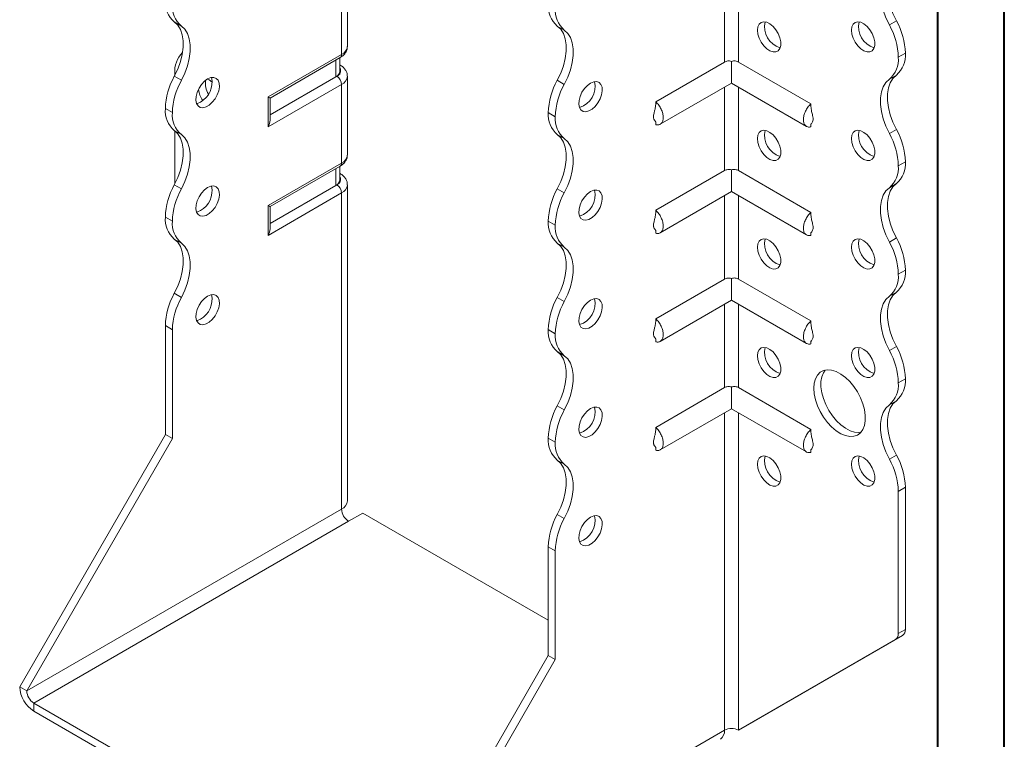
# Model space of a CAD drawing. Header units: millimetres. Extents: x 0 to 210, y 0 to 297.
# Tile 3 of 6: x 136 to 210, y 58 to 113. Entities that reach past the tile are written whole.
import ezdxf

# ---------------------------------------------------------------- set-up
doc = ezdxf.new("R2010")
doc.units = ezdxf.units.MM

msp = doc.modelspace()

# ---------------------------------------------------------------- linework, layer by layer
at = {"color": 7, "linetype": 'Continuous', "lineweight": 40}
for p, q in [((210.079, 0.215), (210.079, 297.215)), ((205.079, 5.215), (205.079, 292.215))]:
    msp.add_line(p, q, dxfattribs=at)
at = {"color": 7, "linetype": 'Continuous', "lineweight": 15}
for p, q in [((160.647, 110.522), (160.647, 116.442)), ((160.207, 109.91), (160.207, 115.83)), ((189.022, 115.624), (189.022, 109.348)), ((190.083, 109.348), (190.083, 115.624)), ((148.154, 112.057), (147.624, 112.363)), ((176.969, 111.753), (176.439, 112.06)), ((201.428, 112.141), (201.959, 112.447)), ((154.681, 106.72), (160.207, 109.91)), ((154.828, 106.635), (160.104, 109.681)), ((160.081, 108.647), (160.081, 109.668)), ((202.634, 110.017), (202.103, 109.71)), ((202.103, 109.71), (202.634, 110.016)), ((202.103, 109.71), (202.103, 109.71)), ((202.634, 110.017), (202.634, 110.016)), ((159.788, 108.239), (159.788, 109.499)), ((160.104, 109.118), (160.081, 109.132)), ((160.104, 109.118), (160.081, 109.129)), ((189.022, 109.348), (183.85, 106.362)), ((189.552, 109.402), (189.552, 107.765)), ((190.083, 109.348), (195.527, 106.205)), ((147.624, 108.28), (148.154, 107.974)), ((147.656, 108.481), (147.656, 108.34)), ((159.788, 108.239), (154.828, 105.376)), ((159.854, 108.277), (159.788, 108.239)), ((160.647, 102.357), (160.647, 108.277)), ((201.958, 108.365), (201.428, 108.058)), ((160.207, 107.665), (154.681, 104.475)), ((160.207, 101.745), (160.207, 107.665)), ((176.439, 107.977), (176.969, 107.67)), ((184.187, 104.668), (189.552, 107.765)), ((189.022, 107.459), (189.022, 101.183)), ((189.552, 107.765), (195.19, 104.51)), ((190.083, 101.183), (190.083, 107.459)), ((154.681, 104.475), (154.681, 106.72)), ((154.828, 104.967), (154.828, 106.635)), ((147.479, 105.543), (146.949, 105.85)), ((146.949, 105.848), (146.949, 105.85)), ((146.949, 105.848), (147.479, 105.542)), ((147.479, 105.542), (147.479, 105.543)), ((176.294, 105.239), (175.764, 105.545)), ((175.764, 105.545), (176.294, 105.239)), ((175.764, 105.545), (175.764, 105.545)), ((176.294, 105.239), (176.294, 105.239)), ((183.849, 104.857), (183.85, 104.634)), ((195.527, 104.694), (195.527, 104.477)), ((148.154, 103.892), (147.624, 104.198)), ((147.656, 104.174), (147.656, 100.175)), ((176.969, 103.588), (176.439, 103.894)), ((201.428, 103.976), (201.958, 104.282)), ((154.681, 98.555), (160.207, 101.745)), ((154.828, 98.47), (160.104, 101.516)), ((202.634, 101.85), (202.103, 101.544)), ((202.103, 101.544), (202.634, 101.85)), ((202.103, 101.544), (202.103, 101.544)), ((202.634, 101.85), (202.634, 101.85)), ((159.788, 100.073), (159.788, 101.333)), ((160.081, 100.482), (160.081, 101.502)), ((160.104, 100.953), (160.081, 100.966)), ((160.104, 100.953), (160.081, 100.964)), ((189.022, 101.183), (183.85, 98.197)), ((189.552, 101.237), (189.552, 99.599)), ((190.083, 101.183), (195.527, 98.04)), ((147.624, 100.114), (148.154, 99.808)), ((159.788, 100.073), (154.828, 97.21)), ((159.854, 100.112), (159.788, 100.073)), ((160.647, 76.33), (160.647, 100.112)), ((201.959, 100.199), (201.428, 99.893)), ((160.207, 99.499), (154.681, 96.309)), ((160.207, 75.717), (160.207, 99.499)), ((176.439, 99.811), (176.969, 99.505)), ((184.187, 96.502), (189.552, 99.599)), ((189.022, 99.293), (189.022, 93.017)), ((189.552, 99.599), (195.19, 96.345)), ((190.083, 93.017), (190.083, 99.293)), ((154.681, 96.309), (154.681, 98.555)), ((154.828, 96.802), (154.828, 98.47)), ((147.479, 97.378), (146.949, 97.684)), ((146.949, 97.684), (147.479, 97.378)), ((146.949, 97.684), (146.949, 97.684)), ((147.479, 97.378), (147.479, 97.378)), ((176.294, 97.074), (175.764, 97.38)), ((175.764, 97.379), (175.764, 97.38)), ((175.764, 97.379), (176.294, 97.073)), ((176.294, 97.073), (176.294, 97.074)), ((183.849, 96.692), (183.85, 96.468)), ((195.527, 96.529), (195.527, 96.311)), ((148.155, 95.726), (147.624, 96.032)), ((176.969, 95.423), (176.439, 95.729)), ((201.428, 95.81), (201.959, 96.116)), ((202.634, 93.686), (202.103, 93.38)), ((202.103, 93.378), (202.634, 93.685)), ((202.103, 93.38), (202.103, 93.378)), ((202.634, 93.686), (202.634, 93.685)), ((189.022, 93.017), (183.85, 90.031)), ((189.552, 93.072), (189.552, 91.434)), ((190.083, 93.017), (195.527, 89.874)), ((147.624, 91.949), (148.155, 91.643)), ((201.959, 92.034), (201.428, 91.728)), ((176.439, 91.645), (176.969, 91.339)), ((184.187, 88.337), (189.552, 91.434)), ((189.552, 91.434), (195.19, 88.18)), ((189.022, 91.128), (189.022, 84.852)), ((190.083, 84.852), (190.083, 91.128)), ((147.479, 89.212), (146.949, 89.518)), ((146.949, 81.332), (146.949, 89.518)), ((147.479, 81.026), (147.479, 89.212)), ((176.294, 88.909), (175.764, 89.215)), ((175.764, 89.214), (175.764, 89.215)), ((175.764, 89.214), (176.294, 88.908)), ((176.294, 88.908), (176.294, 88.909)), ((183.849, 88.526), (183.85, 88.303)), ((195.527, 88.363), (195.527, 88.146)), ((176.969, 87.257), (176.439, 87.563)), ((201.428, 87.644), (201.959, 87.95)), ((202.634, 85.52), (202.103, 85.214)), ((202.103, 85.213), (202.634, 85.519)), ((202.103, 85.214), (202.103, 85.213)), ((202.634, 85.52), (202.634, 85.519)), ((189.022, 84.852), (183.85, 81.866)), ((189.552, 84.906), (189.552, 83.269)), ((190.083, 84.852), (195.527, 81.709)), ((201.959, 83.868), (201.428, 83.562)), ((176.439, 83.48), (176.969, 83.174)), ((184.187, 80.171), (189.552, 83.269)), ((189.552, 83.269), (195.19, 80.014)), ((189.022, 82.962), (189.022, 59.083)), ((190.083, 59.083), (190.083, 82.962)), ((135.989, 62.349), (146.949, 81.332)), ((136.519, 62.043), (147.479, 81.026)), ((147.479, 81.026), (146.949, 81.332)), ((176.294, 80.744), (175.764, 81.05)), ((175.764, 81.049), (175.764, 81.05)), ((175.764, 81.049), (176.294, 80.743)), ((176.294, 80.743), (176.294, 80.744)), ((183.849, 80.361), (183.85, 80.138)), ((195.527, 80.198), (195.527, 79.98)), ((176.969, 79.092), (176.439, 79.398)), ((201.428, 79.479), (201.959, 79.785)), ((202.634, 77.355), (202.103, 77.049)), ((202.634, 77.355), (202.634, 66.669)), ((202.103, 77.049), (202.103, 66.363)), ((160.207, 75.717), (136.519, 62.043)), ((160.738, 74.799), (161.798, 75.411)), ((175.764, 67.349), (161.798, 75.411)), ((176.439, 75.315), (176.969, 75.009)), ((137.05, 61.124), (160.738, 74.799)), ((176.294, 72.578), (175.764, 72.884)), ((175.764, 64.698), (175.764, 72.884)), ((176.294, 64.392), (176.294, 72.578)), ((190.613, 59.389), (202.427, 66.211)), ((202.427, 66.211), (201.896, 65.905)), ((202.103, 66.363), (202.634, 66.669)), ((190.083, 59.083), (201.896, 65.905)), ((164.803, 45.714), (175.764, 64.698)), ((175.764, 64.698), (176.294, 64.392)), ((165.334, 45.408), (176.294, 64.392)), ((136.519, 62.043), (135.989, 62.349)), ((137.05, 61.124), (164.273, 45.408)), ((137.05, 61.124), (137.05, 60.512)), ((137.05, 60.512), (164.273, 44.796)), ((190.083, 59.083), (190.613, 59.389)), ((165.334, 45.408), (189.022, 59.083)), ((189.022, 59.083), (189.022, 59.083))]:
    msp.add_line(p, q, dxfattribs=at)
at = {"color": 7, "linetype": 'Continuous', "lineweight": 15, "flags": 128}
for points in [[(201.958, 116.53), (201.699, 116.284), (201.498, 115.962), (201.361, 115.571), (201.292, 115.121), (201.292, 114.625), (201.361, 114.095), (201.498, 113.546), (201.699, 112.992), (201.959, 112.447)], [(201.428, 112.141), (201.169, 112.686), (200.968, 113.24), (200.831, 113.789), (200.762, 114.319), (200.762, 114.815), (200.831, 115.265), (200.968, 115.656), (201.169, 115.978), (201.428, 116.224)], [(147.624, 112.363), (147.884, 112.118), (148.085, 111.795), (148.222, 111.404), (148.291, 110.954), (148.291, 110.458), (148.222, 109.929), (148.085, 109.379), (147.884, 108.825), (147.624, 108.28)], [(148.154, 107.974), (148.414, 108.519), (148.615, 109.073), (148.752, 109.622), (148.821, 110.152), (148.821, 110.648), (148.752, 111.098), (148.615, 111.489), (148.414, 111.812), (148.154, 112.057)], [(176.439, 107.977), (176.698, 108.522), (176.899, 109.076), (177.036, 109.625), (177.106, 110.155), (177.105, 110.651), (177.036, 111.101), (176.899, 111.492), (176.698, 111.814), (176.439, 112.06)], [(191.497, 111.75), (191.53, 112.007), (191.625, 112.206), (191.777, 112.334), (191.974, 112.381), (192.201, 112.343), (192.441, 112.223), (192.677, 112.031), (192.89, 111.78), (193.066, 111.488), (193.191, 111.179), (193.256, 110.873), (193.256, 110.595), (193.191, 110.365), (193.066, 110.2), (192.89, 110.112), (192.677, 110.107), (192.441, 110.187), (192.201, 110.344), (191.974, 110.568), (191.777, 110.842), (191.625, 111.146), (191.53, 111.456), (191.497, 111.75)], [(198.568, 111.751), (198.601, 112.007), (198.697, 112.207), (198.848, 112.335), (199.045, 112.382), (199.272, 112.344), (199.512, 112.224), (199.748, 112.031), (199.961, 111.78), (200.137, 111.489), (200.262, 111.179), (200.327, 110.874), (200.327, 110.596), (200.262, 110.366), (200.137, 110.201), (199.961, 110.112), (199.748, 110.108), (199.512, 110.187), (199.272, 110.345), (199.045, 110.569), (198.848, 110.843), (198.697, 111.146), (198.601, 111.457), (198.568, 111.751)], [(176.969, 107.67), (177.229, 108.216), (177.43, 108.77), (177.567, 109.319), (177.636, 109.849), (177.636, 110.345), (177.566, 110.794), (177.429, 111.186), (177.229, 111.508), (176.969, 111.753)], [(150.131, 108.074), (149.893, 107.898), (149.672, 107.66), (149.485, 107.377), (149.346, 107.07), (149.266, 106.761), (149.249, 106.474), (149.298, 106.231), (149.409, 106.048), (149.573, 105.939), (149.779, 105.914), (150.011, 105.973), (150.251, 106.111), (150.483, 106.32), (150.689, 106.583), (150.853, 106.881), (150.964, 107.192), (151.013, 107.493), (150.996, 107.76), (150.916, 107.976), (150.777, 108.123), (150.59, 108.19), (150.369, 108.174), (150.131, 108.074)], [(201.958, 108.365), (201.699, 108.119), (201.498, 107.797), (201.361, 107.405), (201.292, 106.956), (201.292, 106.46), (201.361, 105.93), (201.498, 105.381), (201.699, 104.827), (201.958, 104.282)], [(150.484, 107.847), (150.247, 108.002), (150.106, 108.059)], [(178.946, 107.77), (178.707, 107.595), (178.486, 107.357), (178.3, 107.073), (178.161, 106.766), (178.08, 106.458), (178.064, 106.171), (178.113, 105.927), (178.224, 105.744), (178.388, 105.636), (178.593, 105.61), (178.825, 105.669), (179.066, 105.808), (179.298, 106.017), (179.503, 106.28), (179.668, 106.578), (179.778, 106.889), (179.827, 107.189), (179.811, 107.457), (179.73, 107.672), (179.592, 107.819), (179.405, 107.887), (179.184, 107.87), (178.946, 107.77)], [(201.428, 103.976), (201.169, 104.521), (200.968, 105.075), (200.831, 105.624), (200.762, 106.154), (200.762, 106.65), (200.831, 107.099), (200.968, 107.49), (201.169, 107.813), (201.428, 108.058)], [(154.681, 106.72), (154.737, 106.688), (154.781, 106.662), (154.811, 106.645), (154.826, 106.637), (154.828, 106.635)], [(149.601, 106.339), (149.362, 106.239), (149.3, 106.226)], [(147.624, 104.198), (147.884, 103.952), (148.085, 103.63), (148.222, 103.239), (148.291, 102.789), (148.291, 102.293), (148.222, 101.763), (148.085, 101.214), (147.884, 100.659), (147.624, 100.114)], [(148.154, 99.808), (148.414, 100.353), (148.615, 100.908), (148.752, 101.457), (148.821, 101.987), (148.821, 102.483), (148.752, 102.932), (148.615, 103.324), (148.414, 103.646), (148.154, 103.892)], [(176.439, 99.811), (176.698, 100.356), (176.899, 100.911), (177.036, 101.46), (177.106, 101.99), (177.105, 102.486), (177.036, 102.935), (176.899, 103.326), (176.698, 103.649), (176.439, 103.894)], [(191.497, 103.585), (191.53, 103.841), (191.625, 104.041), (191.777, 104.169), (191.974, 104.216), (192.201, 104.178), (192.441, 104.058), (192.677, 103.865), (192.89, 103.614), (193.066, 103.323), (193.191, 103.013), (193.256, 102.708), (193.256, 102.43), (193.191, 102.2), (193.066, 102.035), (192.89, 101.946), (192.677, 101.942), (192.441, 102.021), (192.201, 102.179), (191.974, 102.403), (191.777, 102.677), (191.625, 102.98), (191.53, 103.29), (191.497, 103.585)], [(198.568, 103.585), (198.601, 103.842), (198.697, 104.041), (198.848, 104.169), (199.045, 104.216), (199.272, 104.178), (199.512, 104.059), (199.748, 103.866), (199.961, 103.615), (200.137, 103.324), (200.262, 103.014), (200.327, 102.709), (200.327, 102.431), (200.262, 102.201), (200.137, 102.035), (199.961, 101.947), (199.748, 101.943), (199.512, 102.022), (199.272, 102.18), (199.045, 102.404), (198.848, 102.678), (198.697, 102.981), (198.601, 103.291), (198.568, 103.585)], [(176.969, 99.505), (177.229, 100.05), (177.43, 100.605), (177.567, 101.154), (177.636, 101.683), (177.636, 102.179), (177.566, 102.629), (177.429, 103.02), (177.229, 103.343), (176.969, 103.588)], [(150.131, 99.908), (149.893, 99.733), (149.672, 99.495), (149.485, 99.212), (149.346, 98.904), (149.266, 98.596), (149.249, 98.309), (149.298, 98.065), (149.409, 97.882), (149.573, 97.774), (149.779, 97.748), (150.011, 97.807), (150.251, 97.946), (150.483, 98.155), (150.689, 98.418), (150.853, 98.716), (150.964, 99.027), (151.013, 99.327), (150.996, 99.595), (150.916, 99.81), (150.777, 99.957), (150.59, 100.025), (150.369, 100.008), (150.131, 99.908)], [(201.959, 100.199), (201.699, 99.954), (201.498, 99.631), (201.361, 99.24), (201.292, 98.791), (201.292, 98.294), (201.361, 97.765), (201.498, 97.216), (201.699, 96.661), (201.959, 96.116)], [(178.946, 99.605), (178.707, 99.429), (178.486, 99.191), (178.3, 98.908), (178.161, 98.601), (178.08, 98.292), (178.064, 98.006), (178.113, 97.762), (178.224, 97.579), (178.388, 97.471), (178.593, 97.445), (178.825, 97.504), (179.066, 97.643), (179.298, 97.851), (179.503, 98.115), (179.668, 98.413), (179.778, 98.723), (179.827, 99.024), (179.811, 99.292), (179.73, 99.507), (179.592, 99.654), (179.405, 99.721), (179.184, 99.705), (178.946, 99.605)], [(201.428, 95.81), (201.169, 96.355), (200.968, 96.909), (200.831, 97.459), (200.762, 97.988), (200.762, 98.484), (200.831, 98.934), (200.968, 99.325), (201.169, 99.648), (201.428, 99.893)], [(154.681, 98.555), (154.737, 98.522), (154.781, 98.497), (154.811, 98.48), (154.826, 98.471), (154.828, 98.47)], [(149.601, 98.173), (149.362, 98.073), (149.3, 98.061)], [(147.624, 96.032), (147.884, 95.787), (148.085, 95.464), (148.222, 95.073), (148.291, 94.624), (148.291, 94.127), (148.222, 93.598), (148.085, 93.049), (147.884, 92.494), (147.624, 91.949)], [(148.155, 91.643), (148.414, 92.188), (148.615, 92.743), (148.752, 93.292), (148.821, 93.821), (148.821, 94.317), (148.752, 94.767), (148.615, 95.158), (148.414, 95.481), (148.155, 95.726)], [(176.439, 91.645), (176.698, 92.191), (176.899, 92.745), (177.036, 93.294), (177.106, 93.824), (177.106, 94.32), (177.036, 94.77), (176.899, 95.161), (176.698, 95.483), (176.439, 95.729)], [(191.497, 95.419), (191.53, 95.676), (191.625, 95.875), (191.777, 96.003), (191.974, 96.05), (192.201, 96.012), (192.441, 95.893), (192.677, 95.7), (192.89, 95.449), (193.066, 95.157), (193.191, 94.848), (193.256, 94.543), (193.256, 94.265), (193.191, 94.034), (193.066, 93.869), (192.89, 93.781), (192.677, 93.776), (192.441, 93.856), (192.201, 94.014), (191.974, 94.238), (191.777, 94.511), (191.625, 94.815), (191.53, 95.125), (191.497, 95.419)], [(198.568, 95.42), (198.601, 95.676), (198.697, 95.876), (198.848, 96.004), (199.045, 96.051), (199.272, 96.013), (199.512, 95.893), (199.748, 95.701), (199.961, 95.449), (200.137, 95.158), (200.262, 94.848), (200.327, 94.543), (200.327, 94.265), (200.262, 94.035), (200.137, 93.87), (199.961, 93.782), (199.748, 93.777), (199.512, 93.857), (199.272, 94.014), (199.045, 94.238), (198.848, 94.512), (198.697, 94.815), (198.601, 95.126), (198.568, 95.42)], [(176.969, 91.339), (177.229, 91.884), (177.43, 92.439), (177.566, 92.988), (177.636, 93.518), (177.636, 94.014), (177.566, 94.463), (177.43, 94.855), (177.229, 95.177), (176.969, 95.423)], [(201.959, 92.034), (201.699, 91.788), (201.498, 91.466), (201.361, 91.075), (201.292, 90.625), (201.292, 90.129), (201.361, 89.599), (201.498, 89.05), (201.699, 88.496), (201.959, 87.95)], [(150.131, 91.743), (149.893, 91.568), (149.672, 91.329), (149.485, 91.046), (149.346, 90.739), (149.266, 90.43), (149.249, 90.144), (149.298, 89.9), (149.409, 89.717), (149.573, 89.609), (149.779, 89.583), (150.011, 89.642), (150.251, 89.781), (150.483, 89.989), (150.689, 90.253), (150.853, 90.551), (150.964, 90.861), (151.013, 91.162), (150.996, 91.43), (150.916, 91.645), (150.777, 91.792), (150.59, 91.86), (150.369, 91.843), (150.131, 91.743)], [(178.946, 91.44), (178.707, 91.264), (178.486, 91.026), (178.3, 90.743), (178.161, 90.435), (178.08, 90.127), (178.064, 89.84), (178.113, 89.596), (178.224, 89.413), (178.388, 89.305), (178.593, 89.279), (178.825, 89.338), (179.066, 89.477), (179.298, 89.686), (179.503, 89.949), (179.668, 90.247), (179.778, 90.558), (179.827, 90.858), (179.811, 91.126), (179.73, 91.341), (179.592, 91.488), (179.405, 91.556), (179.184, 91.539), (178.946, 91.44)], [(201.428, 87.644), (201.169, 88.189), (200.968, 88.744), (200.831, 89.293), (200.762, 89.823), (200.762, 90.319), (200.831, 90.769), (200.968, 91.16), (201.169, 91.482), (201.428, 91.728)], [(149.601, 90.008), (149.362, 89.908), (149.3, 89.895)], [(176.439, 83.48), (176.698, 84.025), (176.899, 84.58), (177.036, 85.129), (177.106, 85.659), (177.106, 86.155), (177.036, 86.604), (176.899, 86.995), (176.698, 87.318), (176.439, 87.563)], [(191.497, 87.254), (191.53, 87.51), (191.625, 87.71), (191.777, 87.838), (191.974, 87.885), (192.201, 87.847), (192.441, 87.727), (192.677, 87.535), (192.89, 87.283), (193.066, 86.992), (193.191, 86.682), (193.256, 86.377), (193.256, 86.099), (193.191, 85.869), (193.066, 85.704), (192.89, 85.616), (192.677, 85.611), (192.441, 85.691), (192.201, 85.848), (191.974, 86.072), (191.777, 86.346), (191.625, 86.649), (191.53, 86.96), (191.497, 87.254)], [(198.568, 87.255), (198.601, 87.511), (198.697, 87.711), (198.848, 87.839), (199.045, 87.885), (199.272, 87.848), (199.512, 87.728), (199.748, 87.535), (199.961, 87.284), (200.137, 86.993), (200.262, 86.683), (200.327, 86.378), (200.327, 86.1), (200.262, 85.87), (200.137, 85.704), (199.961, 85.616), (199.748, 85.612), (199.512, 85.691), (199.272, 85.849), (199.045, 86.073), (198.848, 86.347), (198.697, 86.65), (198.601, 86.96), (198.568, 87.255)], [(176.969, 83.174), (177.229, 83.719), (177.43, 84.273), (177.566, 84.823), (177.636, 85.352), (177.636, 85.848), (177.566, 86.298), (177.43, 86.689), (177.229, 87.012), (176.969, 87.257)], [(195.739, 84.805), (195.771, 85.188), (195.863, 85.522), (196.015, 85.798), (196.22, 86.005), (196.472, 86.138), (196.763, 86.191), (197.083, 86.165), (197.423, 86.058), (197.771, 85.875), (198.117, 85.622), (198.448, 85.306), (198.755, 84.938), (199.028, 84.529), (199.257, 84.094), (199.436, 83.645), (199.558, 83.197), (199.621, 82.765), (199.621, 82.363), (199.558, 82.003), (199.436, 81.696), (199.257, 81.454), (199.028, 81.283), (198.755, 81.19), (198.448, 81.176), (198.117, 81.243), (197.771, 81.389), (197.423, 81.608), (197.083, 81.893), (196.763, 82.237), (196.472, 82.626), (196.22, 83.05), (196.015, 83.494), (195.863, 83.944), (195.771, 84.386), (195.739, 84.805)], [(196.6, 86.172), (196.462, 85.974), (196.34, 85.668), (196.278, 85.308), (196.278, 84.905), (196.34, 84.473), (196.462, 84.025), (196.641, 83.577), (196.87, 83.141), (197.143, 82.733), (197.45, 82.365), (197.782, 82.049), (198.127, 81.795), (198.475, 81.612), (198.815, 81.506), (199.136, 81.479), (199.298, 81.498)], [(201.959, 83.868), (201.699, 83.623), (201.498, 83.3), (201.361, 82.909), (201.292, 82.46), (201.292, 81.964), (201.361, 81.434), (201.498, 80.885), (201.699, 80.33), (201.959, 79.785)], [(178.946, 83.274), (178.707, 83.099), (178.486, 82.86), (178.3, 82.577), (178.161, 82.27), (178.08, 81.962), (178.064, 81.675), (178.113, 81.431), (178.224, 81.248), (178.388, 81.14), (178.593, 81.114), (178.825, 81.173), (179.066, 81.312), (179.298, 81.521), (179.503, 81.784), (179.668, 82.082), (179.778, 82.392), (179.827, 82.693), (179.811, 82.961), (179.73, 83.176), (179.592, 83.323), (179.405, 83.391), (179.184, 83.374), (178.946, 83.274)], [(201.428, 79.479), (201.169, 80.024), (200.968, 80.579), (200.831, 81.128), (200.762, 81.657), (200.762, 82.154), (200.831, 82.603), (200.968, 82.994), (201.169, 83.317), (201.428, 83.562)], [(176.439, 75.315), (176.698, 75.86), (176.899, 76.414), (177.036, 76.964), (177.106, 77.493), (177.106, 77.989), (177.036, 78.439), (176.899, 78.83), (176.698, 79.152), (176.439, 79.398)], [(191.497, 79.089), (191.53, 79.345), (191.625, 79.545), (191.777, 79.673), (191.974, 79.719), (192.201, 79.681), (192.441, 79.562), (192.677, 79.369), (192.89, 79.118), (193.066, 78.827), (193.191, 78.517), (193.256, 78.212), (193.256, 77.934), (193.191, 77.704), (193.066, 77.538), (192.89, 77.45), (192.677, 77.446), (192.441, 77.525), (192.201, 77.683), (191.974, 77.907), (191.777, 78.181), (191.625, 78.484), (191.53, 78.794), (191.497, 79.089)], [(198.568, 79.089), (198.601, 79.346), (198.697, 79.545), (198.848, 79.673), (199.045, 79.72), (199.272, 79.682), (199.512, 79.562), (199.748, 79.37), (199.961, 79.119), (200.137, 78.827), (200.262, 78.518), (200.327, 78.212), (200.327, 77.934), (200.262, 77.704), (200.137, 77.539), (199.961, 77.451), (199.748, 77.446), (199.512, 77.526), (199.272, 77.683), (199.045, 77.907), (198.848, 78.181), (198.697, 78.485), (198.601, 78.795), (198.568, 79.089)], [(176.969, 75.009), (177.229, 75.554), (177.43, 76.108), (177.566, 76.657), (177.636, 77.187), (177.636, 77.683), (177.566, 78.133), (177.43, 78.524), (177.229, 78.846), (176.969, 79.092)], [(178.946, 75.109), (178.707, 74.933), (178.486, 74.695), (178.3, 74.412), (178.161, 74.105), (178.08, 73.796), (178.064, 73.509), (178.113, 73.265), (178.224, 73.083), (178.388, 72.974), (178.593, 72.949), (178.825, 73.007), (179.066, 73.146), (179.298, 73.355), (179.503, 73.618), (179.668, 73.916), (179.778, 74.227), (179.827, 74.527), (179.811, 74.795), (179.73, 75.011), (179.592, 75.158), (179.405, 75.225), (179.184, 75.209), (178.946, 75.109)]]:
    msp.add_lwpolyline(points, dxfattribs=at)
at = {"color": 7, "linetype": 'Continuous', "lineweight": 15}
for centre, radius, start, end in [((148.901, 113.849), 1.959, 175.16254, 229.32327), ((149.431, 113.542), 1.959, 175.16254, 229.32327), ((177.715, 113.545), 1.959, 175.16254, 229.32327), ((178.246, 113.239), 1.959, 175.16254, 229.32327), ((193.704, 112.004), 1.666, 167.1952, 252.79943), ((200.775, 112.005), 1.666, 167.1952, 252.79943), ((196.798, 109.545), 5.308, 1.78273, 29.26742), ((197.328, 109.851), 5.308, 1.78273, 29.26742), ((159.896, 110.597), 0.754, 294.37466, 354.3052), ((149.658, 108.637), 2.008, 134.70158, 184.47927), ((159.962, 109.883), 0.246, 305.01333, 6.29885), ((200.15, 109.545), 1.96, 310.68797, 4.83571), ((200.68, 109.851), 1.96, 310.68797, 4.83571), ((152.255, 105.684), 5.308, 150.73258, 178.21727), ((148.746, 107.834), 1.722, 299.74686, 11.822), ((159.58, 108.697), 0.503, 294.37466, 354.3052), ((159.704, 108.681), 0.431, 290.26685, 29.20572), ((159.44, 107.63), 0.768, 2.60548, 57.39452), ((159.911, 108.341), 0.738, 293.671, 355.26382), ((152.785, 105.378), 5.308, 150.73258, 178.21727), ((151.554, 107.76), 1.594, 172.55814, 211.08499), ((181.073, 105.38), 5.312, 150.73691, 178.21768), ((181.603, 105.074), 5.312, 150.73691, 178.21768), ((177.622, 107.514), 1.666, 287.20078, 12.8046), ((151.401, 107.587), 1.988, 188.78709, 214.75221), ((148.901, 105.683), 1.959, 175.16254, 229.32327), ((149.431, 105.377), 1.959, 175.16254, 229.32327), ((177.715, 105.38), 1.959, 175.16254, 229.32327), ((178.246, 105.074), 1.959, 175.16254, 229.32327), ((193.704, 103.839), 1.666, 167.1952, 252.79943), ((200.775, 103.839), 1.666, 167.1952, 252.79943), ((196.794, 101.379), 5.312, 1.78232, 29.26309), ((197.325, 101.685), 5.312, 1.78232, 29.26309), ((159.896, 102.432), 0.754, 294.37466, 354.3052), ((159.962, 101.718), 0.246, 305.01333, 6.29885), ((200.152, 101.379), 1.959, 310.67673, 4.83746), ((200.682, 101.685), 1.959, 310.67673, 4.83746), ((152.255, 97.519), 5.308, 150.73258, 178.21727), ((159.58, 100.532), 0.503, 294.37466, 354.3052), ((159.704, 100.516), 0.431, 290.26685, 29.20572), ((159.44, 99.464), 0.768, 2.60548, 57.39452), ((159.911, 100.175), 0.738, 293.671, 355.26382), ((152.785, 97.213), 5.308, 150.73258, 178.21727), ((148.746, 99.668), 1.722, 299.74686, 11.822), ((181.073, 97.215), 5.312, 150.73691, 178.21768), ((181.603, 96.909), 5.312, 150.73691, 178.21768), ((177.622, 99.348), 1.666, 287.20078, 12.8046), ((148.902, 97.518), 1.96, 175.16429, 229.31203), ((149.433, 97.212), 1.96, 175.16429, 229.31203), ((177.715, 97.214), 1.959, 175.16254, 229.32327), ((178.246, 96.908), 1.959, 175.16254, 229.32327), ((193.704, 95.673), 1.666, 167.1952, 252.79943), ((200.775, 95.674), 1.666, 167.1952, 252.79943), ((196.798, 93.214), 5.308, 1.78273, 29.26742), ((197.328, 93.521), 5.308, 1.78273, 29.26742), ((200.152, 93.213), 1.959, 310.67673, 4.83746), ((200.682, 93.519), 1.959, 310.67673, 4.83746), ((152.258, 89.353), 5.312, 150.73691, 178.21768), ((152.789, 89.047), 5.312, 150.73691, 178.21768), ((148.746, 91.503), 1.722, 299.74686, 11.822), ((181.069, 89.05), 5.308, 150.73258, 178.21727), ((181.6, 88.744), 5.308, 150.73258, 178.21727), ((177.622, 91.183), 1.666, 287.20078, 12.8046), ((177.715, 89.049), 1.959, 175.16254, 229.32327), ((178.246, 88.743), 1.959, 175.16254, 229.32327), ((193.704, 87.508), 1.666, 167.1952, 252.79943), ((200.775, 87.509), 1.666, 167.1952, 252.79943), ((196.798, 85.049), 5.308, 1.78273, 29.26742), ((197.328, 85.355), 5.308, 1.78273, 29.26742), ((200.152, 85.048), 1.959, 310.67673, 4.83746), ((200.682, 85.354), 1.959, 310.67673, 4.83746), ((181.069, 80.885), 5.308, 150.73258, 178.21727), ((181.6, 80.579), 5.308, 150.73258, 178.21727), ((177.622, 83.018), 1.666, 287.20078, 12.8046), ((177.717, 80.884), 1.96, 175.16429, 229.31203), ((178.247, 80.578), 1.96, 175.16429, 229.31203), ((193.704, 79.342), 1.666, 167.1952, 252.79943), ((200.775, 79.343), 1.666, 167.1952, 252.79943), ((196.798, 76.884), 5.308, 1.78273, 29.26742), ((197.328, 77.19), 5.308, 1.78273, 29.26742), ((159.896, 76.405), 0.754, 294.37466, 354.3052), ((161.359, 75.77), 1.153, 182.60548, 237.39452), ((181.073, 72.718), 5.312, 150.73691, 178.21768), ((181.603, 72.412), 5.312, 150.73691, 178.21768), ((177.622, 74.852), 1.666, 287.20078, 12.8046), ((201.603, 66.314), 0.503, 305.69804, 5.62038), ((202.133, 66.62), 0.503, 305.69804, 5.62038), ((138.292, 62.454), 2.305, 182.60548, 237.39452), ((137.671, 62.095), 1.153, 182.60548, 237.39452), ((188.287, 59.002), 0.739, 305.01333, 6.29885), ((189.552, 58.06), 1.153, 62.60967, 117.39033)]:
    msp.add_arc(centre, radius, start, end, dxfattribs=at)
for centre in [(154.328, 104.679), (154.328, 96.513)]:
    msp.add_ellipse(centre, major_axis=(0.354, 0.612), ratio=0.577335, start_param=4.71243, end_param=5.497828, dxfattribs=at)
for points, knots in [([(160.104, 109.681), (160.155, 109.713), (160.285, 109.795), (160.453, 109.96), (160.582, 110.177), (160.647, 110.37), (160.639, 110.485), (160.637, 110.519)], [0, 0, 0, 0, 0.169247, 0.427441, 0.669069, 0.902307, 1, 1, 1, 1]), ([(160.637, 108.28), (160.638, 108.331), (160.64, 108.465), (160.56, 108.67), (160.42, 108.877), (160.259, 109.022), (160.144, 109.093), (160.104, 109.118)], [0, 0, 0, 0, 0.146541, 0.385197, 0.621646, 0.868918, 1, 1, 1, 1]), ([(189.552, 109.402), (189.506, 109.417), (189.458, 109.426), (189.362, 109.434), (189.315, 109.433), (189.178, 109.417), (189.093, 109.389), (189.022, 109.348)], [0, 0, 0, 0, 0.25, 0.25, 0.5, 0.5, 1, 1, 1, 1]), ([(190.083, 109.348), (190.047, 109.368), (190.008, 109.386), (189.925, 109.413), (189.881, 109.422), (189.744, 109.439), (189.646, 109.431), (189.552, 109.402)], [0, 0, 0, 0, 0.25, 0.25, 0.5, 0.5, 1, 1, 1, 1]), ([(183.849, 106.158), (183.836, 106.041), (183.813, 105.842), (183.744, 105.603), (183.703, 105.425), (183.68, 105.273), (183.685, 105.139), (183.709, 105.05), (183.747, 104.969), (183.814, 104.905), (183.837, 104.861), (183.849, 104.838)], [0, 0, 0, 0, 0.183504, 0.31194, 0.386743, 0.467744, 0.560177, 0.6132, 0.6742, 0.824602, 1, 1, 1, 1]), ([(183.85, 104.634), (183.89, 104.623), (183.93, 104.618), (184.006, 104.615), (184.043, 104.618), (184.112, 104.633), (184.144, 104.645), (184.205, 104.677), (184.233, 104.697), (184.283, 104.745), (184.306, 104.773), (184.345, 104.836), (184.362, 104.871), (184.388, 104.948), (184.398, 104.989), (184.412, 105.076), (184.415, 105.123), (184.415, 105.22), (184.412, 105.27), (184.398, 105.373), (184.388, 105.426), (184.348, 105.587), (184.309, 105.696), (184.207, 105.909), (184.147, 106.011), (184.043, 106.154), (184.006, 106.2), (183.929, 106.285), (183.89, 106.325), (183.85, 106.362)], [0, 0, 0, 0, 0.0625, 0.0625, 0.125, 0.125, 0.1875, 0.1875, 0.25, 0.25, 0.3125, 0.3125, 0.375, 0.375, 0.4375, 0.4375, 0.5, 0.5, 0.5625, 0.5625, 0.625, 0.625, 0.75, 0.75, 0.875, 0.875, 0.9375, 0.9375, 1, 1, 1, 1]), ([(195.527, 106.205), (195.487, 106.168), (195.447, 106.128), (195.371, 106.043), (195.334, 105.997), (195.265, 105.903), (195.233, 105.854), (195.172, 105.752), (195.144, 105.699), (195.094, 105.593), (195.071, 105.539), (195.032, 105.431), (195.015, 105.377), (194.989, 105.27), (194.979, 105.217), (194.965, 105.114), (194.962, 105.063), (194.962, 104.918), (194.975, 104.829), (195.028, 104.676), (195.068, 104.612), (195.169, 104.516), (195.229, 104.484), (195.334, 104.461), (195.37, 104.458), (195.447, 104.461), (195.487, 104.466), (195.527, 104.477)], [0, 0, 0, 0, 0.0625, 0.0625, 0.125, 0.125, 0.1875, 0.1875, 0.25, 0.25, 0.3125, 0.3125, 0.375, 0.375, 0.4375, 0.4375, 0.5, 0.5, 0.625, 0.625, 0.75, 0.75, 0.875, 0.875, 0.9375, 0.9375, 1, 1, 1, 1]), ([(195.532, 104.683), (195.535, 104.683), (195.541, 104.684), (195.59, 104.743), (195.651, 104.846), (195.686, 104.957), (195.694, 105.059), (195.69, 105.175), (195.653, 105.373), (195.568, 105.655), (195.542, 105.879), (195.527, 106.001)], [0, 0, 0, 0, 0.08308, 0.205474, 0.329774, 0.435047, 0.48189, 0.527082, 0.637091, 0.80214, 1, 1, 1, 1]), ([(160.104, 101.516), (160.155, 101.548), (160.285, 101.63), (160.453, 101.794), (160.582, 102.012), (160.647, 102.205), (160.639, 102.319), (160.637, 102.353)], [0, 0, 0, 0, 0.169247, 0.427441, 0.669069, 0.902307, 1, 1, 1, 1]), ([(160.637, 100.115), (160.638, 100.166), (160.64, 100.3), (160.56, 100.505), (160.42, 100.711), (160.259, 100.857), (160.144, 100.928), (160.104, 100.953)], [0, 0, 0, 0, 0.146541, 0.385197, 0.621646, 0.868918, 1, 1, 1, 1]), ([(189.552, 101.237), (189.506, 101.251), (189.458, 101.261), (189.362, 101.269), (189.315, 101.268), (189.178, 101.252), (189.093, 101.224), (189.022, 101.183)], [0, 0, 0, 0, 0.25, 0.25, 0.5, 0.5, 1, 1, 1, 1]), ([(190.083, 101.183), (190.047, 101.203), (190.008, 101.22), (189.925, 101.247), (189.881, 101.257), (189.744, 101.273), (189.646, 101.266), (189.552, 101.237)], [0, 0, 0, 0, 0.25, 0.25, 0.5, 0.5, 1, 1, 1, 1]), ([(183.849, 97.993), (183.836, 97.876), (183.813, 97.677), (183.744, 97.438), (183.703, 97.259), (183.68, 97.107), (183.685, 96.974), (183.709, 96.884), (183.747, 96.803), (183.814, 96.74), (183.837, 96.696), (183.849, 96.672)], [0, 0, 0, 0, 0.183504, 0.31194, 0.386743, 0.467744, 0.560177, 0.6132, 0.6742, 0.824602, 1, 1, 1, 1]), ([(183.85, 96.468), (183.89, 96.458), (183.93, 96.452), (184.006, 96.45), (184.043, 96.453), (184.112, 96.468), (184.144, 96.479), (184.205, 96.511), (184.233, 96.531), (184.283, 96.58), (184.306, 96.607), (184.345, 96.67), (184.362, 96.706), (184.388, 96.782), (184.398, 96.823), (184.412, 96.911), (184.415, 96.957), (184.415, 97.054), (184.412, 97.104), (184.398, 97.207), (184.388, 97.261), (184.348, 97.422), (184.309, 97.53), (184.207, 97.744), (184.147, 97.846), (184.043, 97.989), (184.006, 98.034), (183.929, 98.12), (183.89, 98.159), (183.85, 98.197)], [0, 0, 0, 0, 0.0625, 0.0625, 0.125, 0.125, 0.1875, 0.1875, 0.25, 0.25, 0.3125, 0.3125, 0.375, 0.375, 0.4375, 0.4375, 0.5, 0.5, 0.5625, 0.5625, 0.625, 0.625, 0.75, 0.75, 0.875, 0.875, 0.9375, 0.9375, 1, 1, 1, 1]), ([(195.527, 98.04), (195.487, 98.002), (195.447, 97.963), (195.371, 97.878), (195.334, 97.832), (195.265, 97.738), (195.233, 97.688), (195.172, 97.587), (195.144, 97.534), (195.094, 97.428), (195.071, 97.374), (195.032, 97.266), (195.015, 97.211), (194.989, 97.104), (194.979, 97.052), (194.965, 96.949), (194.962, 96.898), (194.962, 96.752), (194.975, 96.664), (195.028, 96.51), (195.068, 96.447), (195.169, 96.35), (195.229, 96.318), (195.334, 96.296), (195.37, 96.293), (195.447, 96.295), (195.487, 96.301), (195.527, 96.311)], [0, 0, 0, 0, 0.0625, 0.0625, 0.125, 0.125, 0.1875, 0.1875, 0.25, 0.25, 0.3125, 0.3125, 0.375, 0.375, 0.4375, 0.4375, 0.5, 0.5, 0.625, 0.625, 0.75, 0.75, 0.875, 0.875, 0.9375, 0.9375, 1, 1, 1, 1]), ([(195.532, 96.518), (195.535, 96.518), (195.541, 96.518), (195.59, 96.578), (195.651, 96.681), (195.686, 96.791), (195.694, 96.893), (195.69, 97.009), (195.653, 97.207), (195.568, 97.489), (195.542, 97.713), (195.527, 97.836)], [0, 0, 0, 0, 0.08308, 0.205474, 0.3297739, 0.4350469, 0.4818904, 0.5270815, 0.6370912, 0.80214, 1, 1, 1, 1]), ([(189.552, 93.072), (189.506, 93.086), (189.458, 93.095), (189.362, 93.103), (189.315, 93.102), (189.178, 93.086), (189.093, 93.058), (189.022, 93.017)], [0, 0, 0, 0, 0.25, 0.25, 0.5, 0.5, 1, 1, 1, 1]), ([(190.083, 93.017), (190.047, 93.037), (190.008, 93.055), (189.925, 93.082), (189.881, 93.092), (189.744, 93.108), (189.646, 93.101), (189.552, 93.072)], [0, 0, 0, 0, 0.25, 0.25, 0.5, 0.5, 1, 1, 1, 1]), ([(183.849, 89.827), (183.836, 89.71), (183.813, 89.511), (183.744, 89.272), (183.703, 89.094), (183.68, 88.942), (183.685, 88.809), (183.709, 88.719), (183.747, 88.638), (183.814, 88.575), (183.837, 88.53), (183.849, 88.507)], [0, 0, 0, 0, 0.183504, 0.31194, 0.386743, 0.467744, 0.560177, 0.6132, 0.6742, 0.824602, 1, 1, 1, 1]), ([(183.85, 88.303), (183.89, 88.292), (183.93, 88.287), (184.006, 88.284), (184.043, 88.287), (184.112, 88.302), (184.144, 88.314), (184.205, 88.346), (184.233, 88.366), (184.283, 88.414), (184.306, 88.442), (184.345, 88.505), (184.362, 88.54), (184.388, 88.617), (184.398, 88.658), (184.412, 88.745), (184.415, 88.792), (184.415, 88.889), (184.412, 88.939), (184.398, 89.042), (184.388, 89.095), (184.348, 89.256), (184.309, 89.365), (184.207, 89.579), (184.147, 89.68), (184.043, 89.824), (184.006, 89.869), (183.929, 89.955), (183.89, 89.994), (183.85, 90.031)], [0, 0, 0, 0, 0.0625, 0.0625, 0.125, 0.125, 0.1875, 0.1875, 0.25, 0.25, 0.3125, 0.3125, 0.375, 0.375, 0.4375, 0.4375, 0.5, 0.5, 0.5625, 0.5625, 0.625, 0.625, 0.75, 0.75, 0.875, 0.875, 0.9375, 0.9375, 1, 1, 1, 1]), ([(195.527, 89.874), (195.487, 89.837), (195.447, 89.797), (195.371, 89.712), (195.334, 89.667), (195.265, 89.572), (195.233, 89.523), (195.172, 89.421), (195.144, 89.368), (195.094, 89.262), (195.071, 89.209), (195.032, 89.101), (195.015, 89.046), (194.989, 88.939), (194.979, 88.886), (194.965, 88.783), (194.962, 88.732), (194.962, 88.587), (194.975, 88.498), (195.028, 88.345), (195.068, 88.282), (195.169, 88.185), (195.229, 88.153), (195.334, 88.13), (195.37, 88.127), (195.447, 88.13), (195.487, 88.135), (195.527, 88.146)], [0, 0, 0, 0, 0.0625, 0.0625, 0.125, 0.125, 0.1875, 0.1875, 0.25, 0.25, 0.3125, 0.3125, 0.375, 0.375, 0.4375, 0.4375, 0.5, 0.5, 0.625, 0.625, 0.75, 0.75, 0.875, 0.875, 0.9375, 0.9375, 1, 1, 1, 1]), ([(195.532, 88.352), (195.535, 88.352), (195.541, 88.353), (195.59, 88.412), (195.651, 88.515), (195.686, 88.626), (195.694, 88.728), (195.69, 88.844), (195.653, 89.042), (195.568, 89.324), (195.542, 89.548), (195.527, 89.67)], [0, 0, 0, 0, 0.08308, 0.205474, 0.329774, 0.435047, 0.48189, 0.527082, 0.637091, 0.80214, 1, 1, 1, 1]), ([(189.552, 84.906), (189.506, 84.92), (189.458, 84.93), (189.362, 84.938), (189.315, 84.937), (189.178, 84.921), (189.093, 84.893), (189.022, 84.852)], [0, 0, 0, 0, 0.25, 0.25, 0.5, 0.5, 1, 1, 1, 1]), ([(190.083, 84.852), (190.047, 84.872), (190.008, 84.889), (189.925, 84.916), (189.881, 84.926), (189.744, 84.942), (189.646, 84.935), (189.552, 84.906)], [0, 0, 0, 0, 0.25, 0.25, 0.5, 0.5, 1, 1, 1, 1]), ([(183.849, 81.662), (183.836, 81.545), (183.813, 81.346), (183.744, 81.107), (183.703, 80.929), (183.68, 80.776), (183.685, 80.643), (183.709, 80.554), (183.747, 80.473), (183.814, 80.409), (183.837, 80.365), (183.849, 80.341)], [0, 0, 0, 0, 0.183504, 0.31194, 0.386743, 0.467744, 0.560177, 0.6132, 0.6742, 0.824602, 1, 1, 1, 1]), ([(183.85, 80.138), (183.89, 80.127), (183.93, 80.122), (184.006, 80.119), (184.043, 80.122), (184.112, 80.137), (184.144, 80.148), (184.205, 80.18), (184.233, 80.201), (184.283, 80.249), (184.306, 80.277), (184.345, 80.339), (184.362, 80.375), (184.388, 80.451), (184.398, 80.492), (184.412, 80.58), (184.415, 80.627), (184.415, 80.724), (184.412, 80.774), (184.398, 80.876), (184.388, 80.93), (184.348, 81.091), (184.309, 81.199), (184.207, 81.413), (184.147, 81.515), (184.043, 81.658), (184.006, 81.704), (183.929, 81.789), (183.89, 81.829), (183.85, 81.866)], [0, 0, 0, 0, 0.0625, 0.0625, 0.125, 0.125, 0.1875, 0.1875, 0.25, 0.25, 0.3125, 0.3125, 0.375, 0.375, 0.4375, 0.4375, 0.5, 0.5, 0.5625, 0.5625, 0.625, 0.625, 0.75, 0.75, 0.875, 0.875, 0.9375, 0.9375, 1, 1, 1, 1]), ([(195.527, 81.709), (195.487, 81.671), (195.447, 81.632), (195.371, 81.547), (195.334, 81.501), (195.265, 81.407), (195.233, 81.358), (195.172, 81.256), (195.144, 81.203), (195.094, 81.097), (195.071, 81.043), (195.032, 80.935), (195.015, 80.88), (194.989, 80.773), (194.979, 80.721), (194.965, 80.618), (194.962, 80.567), (194.962, 80.421), (194.975, 80.333), (195.028, 80.18), (195.068, 80.116), (195.169, 80.019), (195.229, 79.987), (195.334, 79.965), (195.37, 79.962), (195.447, 79.964), (195.487, 79.97), (195.527, 79.98)], [0, 0, 0, 0, 0.0625, 0.0625, 0.125, 0.125, 0.1875, 0.1875, 0.25, 0.25, 0.3125, 0.3125, 0.375, 0.375, 0.4375, 0.4375, 0.5, 0.5, 0.625, 0.625, 0.75, 0.75, 0.875, 0.875, 0.9375, 0.9375, 1, 1, 1, 1]), ([(195.532, 80.187), (195.535, 80.187), (195.541, 80.187), (195.59, 80.247), (195.651, 80.35), (195.686, 80.46), (195.694, 80.562), (195.69, 80.679), (195.653, 80.876), (195.568, 81.159), (195.542, 81.383), (195.527, 81.505)], [0, 0, 0, 0, 0.08308, 0.205474, 0.329774, 0.435047, 0.48189, 0.527082, 0.637091, 0.80214, 1, 1, 1, 1])]:
    msp.add_open_spline(points, degree=3, knots=knots, dxfattribs=at)
for points in [[(183.85, 106.362), (183.849, 106.294), (183.849, 106.226), (183.849, 106.158)], [(195.527, 106.205), (195.527, 106.137), (195.527, 106.069), (195.527, 106.001)], [(183.85, 98.197), (183.849, 98.129), (183.849, 98.061), (183.849, 97.993)], [(195.527, 98.04), (195.527, 97.971), (195.527, 97.904), (195.527, 97.836)], [(183.85, 90.031), (183.849, 89.963), (183.849, 89.895), (183.849, 89.827)], [(195.527, 89.874), (195.527, 89.806), (195.527, 89.738), (195.527, 89.67)], [(183.85, 81.866), (183.849, 81.798), (183.849, 81.73), (183.849, 81.662)], [(195.527, 81.709), (195.527, 81.641), (195.527, 81.573), (195.527, 81.505)]]:
    msp.add_open_spline(points, degree=3, dxfattribs=at)

doc.saveas('drawing.dxf')
